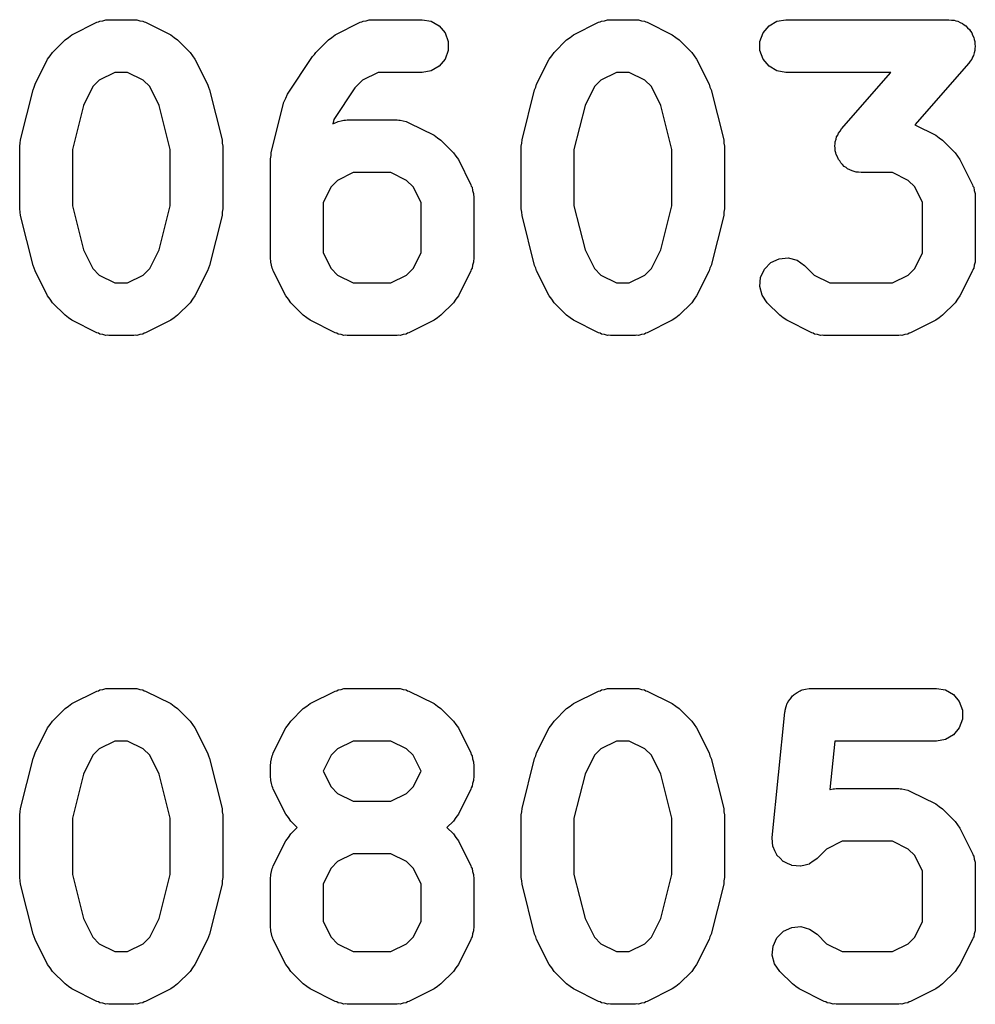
# Model space of a CAD drawing. Extents: x 44.8 to 98.6, y -133.6 to -99.
# Tile 15 of 16: x 93.2 to 98.6, y -108.8 to -103.2. Entities that reach past the tile are written whole.
import ezdxf

# ---------------------------------------------------------------- set-up
doc = ezdxf.new("R2010")
doc.units = 0
doc.header["$MEASUREMENT"] = 0
doc.layers.add('BLACK', color=7, linetype='CONTINUOUS')

msp = doc.modelspace()

# ---------------------------------------------------------------- linework, layer by layer
at = {"layer": 'Black'}
for p, q in [((93.4608, -103.256), (93.6036, -103.184)), ((93.6036, -103.184), (93.6119, -103.182)), ((93.6119, -103.182), (93.6194, -103.178)), ((93.6194, -103.178), (93.6367, -103.175)), ((93.6367, -103.175), (93.6536, -103.17)), ((93.6536, -103.17), (93.6622, -103.17)), ((93.6622, -103.17), (93.6707, -103.169)), ((93.6707, -103.169), (93.8136, -103.169)), ((93.8136, -103.169), (93.8221, -103.17)), ((93.8221, -103.17), (93.8307, -103.17)), ((93.8307, -103.17), (93.8476, -103.175)), ((93.8476, -103.175), (93.8649, -103.178)), ((93.8649, -103.178), (93.8724, -103.182)), ((93.8724, -103.182), (93.8807, -103.184)), ((93.8807, -103.184), (94.0235, -103.256)), ((94.9608, -103.256), (95.1036, -103.184)), ((95.1036, -103.184), (95.1119, -103.182)), ((95.1119, -103.182), (95.1194, -103.178)), ((95.1194, -103.178), (95.1367, -103.175)), ((95.1367, -103.175), (95.1536, -103.17)), ((95.1536, -103.17), (95.1622, -103.17)), ((95.1622, -103.17), (95.1707, -103.169)), ((95.1707, -103.169), (95.4564, -103.169)), ((95.4564, -103.169), (95.5077, -103.178)), ((95.5077, -103.178), (95.5528, -103.204)), ((95.5528, -103.204), (95.5863, -103.244)), ((96.3179, -103.256), (96.4608, -103.184)), ((96.4608, -103.184), (96.4691, -103.182)), ((96.4691, -103.182), (96.4766, -103.178)), ((96.4766, -103.178), (96.4939, -103.175)), ((96.4939, -103.175), (96.5107, -103.17)), ((96.5107, -103.17), (96.5193, -103.17)), ((96.5193, -103.17), (96.5279, -103.169)), ((96.5279, -103.169), (96.6707, -103.169)), ((96.6707, -103.169), (96.6792, -103.17)), ((96.6792, -103.17), (96.6879, -103.17)), ((96.6879, -103.17), (96.7047, -103.175)), ((96.7047, -103.175), (96.722, -103.178)), ((96.722, -103.178), (96.7295, -103.182)), ((96.7295, -103.182), (96.7378, -103.184)), ((96.7378, -103.184), (96.8807, -103.256)), ((97.398, -103.244), (97.4314, -103.204)), ((97.4314, -103.204), (97.4766, -103.178)), ((97.4766, -103.178), (97.5279, -103.169)), ((97.5279, -103.169), (98.4564, -103.169)), ((98.4564, -103.169), (98.4709, -103.171)), ((98.4709, -103.171), (98.4855, -103.171)), ((98.4855, -103.171), (98.4963, -103.176)), ((98.4963, -103.176), (98.5077, -103.178)), ((98.5077, -103.178), (98.5204, -103.185)), ((98.5204, -103.185), (98.5341, -103.19)), ((98.5341, -103.19), (98.5428, -103.198)), ((98.5428, -103.198), (98.5528, -103.204)), ((98.5528, -103.204), (98.5623, -103.215)), ((98.5623, -103.215), (98.5733, -103.225)), ((93.4218, -103.284), (93.4415, -103.27)), ((93.4415, -103.27), (93.4608, -103.256)), ((94.0235, -103.256), (94.0428, -103.27)), ((94.0428, -103.27), (94.0625, -103.284)), ((94.9218, -103.284), (94.9415, -103.27)), ((94.9415, -103.27), (94.9608, -103.256)), ((95.5863, -103.244), (95.6041, -103.293)), ((96.2789, -103.284), (96.2986, -103.27)), ((96.2986, -103.27), (96.3179, -103.256)), ((96.8807, -103.256), (96.8999, -103.27)), ((96.8999, -103.27), (96.9196, -103.284)), ((97.3801, -103.293), (97.398, -103.244)), ((98.5733, -103.225), (98.5789, -103.235)), ((98.5789, -103.235), (98.5863, -103.244)), ((98.5863, -103.244), (98.5913, -103.257)), ((98.5913, -103.257), (98.5984, -103.27)), ((98.5984, -103.27), (98.6002, -103.282)), ((93.3504, -103.355), (93.4218, -103.284)), ((94.0625, -103.284), (94.1339, -103.355)), ((94.8504, -103.355), (94.9218, -103.284)), ((95.6041, -103.293), (95.6041, -103.345)), ((96.2075, -103.355), (96.2789, -103.284)), ((96.9196, -103.284), (96.9911, -103.355)), ((97.3801, -103.345), (97.3801, -103.293)), ((98.6002, -103.282), (98.6041, -103.293)), ((98.6041, -103.293), (98.6041, -103.307)), ((98.6041, -103.307), (98.6064, -103.322)), ((98.6064, -103.322), (98.6041, -103.333)), ((98.6041, -103.333), (98.6041, -103.345)), ((93.3223, -103.394), (93.3366, -103.375)), ((93.3366, -103.375), (93.3504, -103.355)), ((94.1339, -103.355), (94.1477, -103.375)), ((94.1477, -103.375), (94.162, -103.394)), ((94.6888, -103.593), (94.8316, -103.378)), ((94.8316, -103.378), (94.8419, -103.368)), ((94.8419, -103.368), (94.8504, -103.355)), ((95.6041, -103.345), (95.5863, -103.394)), ((96.1794, -103.394), (96.1937, -103.375)), ((96.1937, -103.375), (96.2075, -103.355)), ((96.9911, -103.355), (97.0048, -103.375)), ((97.0048, -103.375), (97.0192, -103.394)), ((97.398, -103.394), (97.3801, -103.345)), ((98.5903, -103.383), (98.5863, -103.394)), ((98.5963, -103.373), (98.5903, -103.383)), ((98.5991, -103.358), (98.5963, -103.373)), ((98.6041, -103.345), (98.5991, -103.358)), ((93.2508, -103.537), (93.3223, -103.394)), ((94.162, -103.394), (94.2335, -103.537)), ((95.5528, -103.433), (95.5077, -103.46)), ((95.5863, -103.394), (95.5528, -103.433)), ((96.108, -103.537), (96.1794, -103.394)), ((97.0192, -103.394), (97.0906, -103.537)), ((97.4314, -103.433), (97.398, -103.394)), ((97.4766, -103.46), (97.4314, -103.433)), ((98.5693, -103.417), (98.2624, -103.768)), ((98.5769, -103.405), (98.5693, -103.417)), ((98.5863, -103.394), (98.5769, -103.405)), ((93.7061, -103.469), (93.6167, -103.513)), ((93.7782, -103.469), (93.7061, -103.469)), ((93.8676, -103.513), (93.7782, -103.469)), ((95.2061, -103.469), (95.1167, -103.513)), ((95.4564, -103.469), (95.2061, -103.469)), ((95.5077, -103.46), (95.4564, -103.469)), ((96.5633, -103.469), (96.4739, -103.513)), ((96.6353, -103.469), (96.5633, -103.469)), ((96.7247, -103.513), (96.6353, -103.469)), ((97.5279, -103.469), (97.4766, -103.46)), ((98.1259, -103.469), (97.5279, -103.469)), ((97.8435, -103.791), (98.1259, -103.469)), ((93.2395, -103.568), (93.2462, -103.553)), ((93.2462, -103.553), (93.2508, -103.537)), ((93.5797, -103.55), (93.5265, -103.657)), ((93.6167, -103.513), (93.5797, -103.55)), ((93.9046, -103.55), (93.8676, -103.513)), ((93.9578, -103.657), (93.9046, -103.55)), ((94.2335, -103.537), (94.2381, -103.553)), ((94.2381, -103.553), (94.2448, -103.568)), ((95.073, -103.557), (94.9528, -103.737)), ((95.1167, -103.513), (95.073, -103.557)), ((96.0966, -103.568), (96.1033, -103.553)), ((96.1033, -103.553), (96.108, -103.537)), ((96.4368, -103.55), (96.3837, -103.657)), ((96.4739, -103.513), (96.4368, -103.55)), ((96.7617, -103.55), (96.7247, -103.513)), ((96.8149, -103.657), (96.7617, -103.55)), ((97.0906, -103.537), (97.0953, -103.553)), ((97.0953, -103.553), (97.102, -103.568)), ((93.1681, -103.854), (93.2395, -103.568)), ((94.2448, -103.568), (94.3162, -103.854)), ((94.6681, -103.639), (94.6785, -103.616)), ((94.6785, -103.616), (94.6888, -103.593)), ((96.0252, -103.854), (96.0966, -103.568)), ((97.102, -103.568), (97.1734, -103.854)), ((93.5265, -103.657), (93.4636, -103.908)), ((94.0207, -103.908), (93.9578, -103.657)), ((94.5966, -103.925), (94.6681, -103.639)), ((96.3837, -103.657), (96.3207, -103.908)), ((96.8779, -103.908), (96.8149, -103.657)), ((94.9528, -103.737), (94.9464, -103.763)), ((94.9464, -103.763), (94.9608, -103.756)), ((94.9608, -103.756), (94.9691, -103.753)), ((94.9691, -103.753), (94.9766, -103.749)), ((94.9766, -103.749), (94.9939, -103.746)), ((94.9939, -103.746), (95.0107, -103.741)), ((95.0107, -103.741), (95.0193, -103.742)), ((95.0193, -103.742), (95.0279, -103.74)), ((95.0279, -103.74), (95.3136, -103.74)), ((95.3136, -103.74), (95.3221, -103.742)), ((95.3221, -103.742), (95.3307, -103.741)), ((95.3307, -103.741), (95.3476, -103.746)), ((95.3476, -103.746), (95.3649, -103.749)), ((95.3649, -103.749), (95.3724, -103.753)), ((95.3724, -103.753), (95.3807, -103.756)), ((95.3807, -103.756), (95.5235, -103.827)), ((98.2624, -103.768), (98.3807, -103.827)), ((95.5235, -103.827), (95.5428, -103.842)), ((97.8137, -103.85), (97.8166, -103.836)), ((97.8166, -103.836), (97.8226, -103.826)), ((97.8226, -103.826), (97.8265, -103.815)), ((97.8265, -103.815), (97.8359, -103.804)), ((97.8359, -103.804), (97.8435, -103.791)), ((98.3807, -103.827), (98.3999, -103.842)), ((93.1636, -103.89), (93.1668, -103.872)), ((93.1636, -104.247), (93.1636, -103.89)), ((93.1668, -103.872), (93.1681, -103.854)), ((94.3162, -103.854), (94.3175, -103.872)), ((94.3175, -103.872), (94.3207, -103.89)), ((94.3207, -103.89), (94.3207, -104.247)), ((95.5428, -103.842), (95.5625, -103.855)), ((95.5625, -103.855), (95.6339, -103.927)), ((96.0207, -103.89), (96.0239, -103.872)), ((96.0207, -104.247), (96.0207, -103.89)), ((96.0239, -103.872), (96.0252, -103.854)), ((97.1734, -103.854), (97.1747, -103.872)), ((97.1747, -103.872), (97.1779, -103.89)), ((97.1779, -103.89), (97.1779, -104.247)), ((97.8065, -103.887), (97.8087, -103.876)), ((97.8087, -103.901), (97.8065, -103.887)), ((97.8087, -103.864), (97.8137, -103.85)), ((97.8087, -103.876), (97.8087, -103.864)), ((98.3999, -103.842), (98.4196, -103.855)), ((98.4196, -103.855), (98.4911, -103.927)), ((93.4636, -103.908), (93.4636, -104.229)), ((94.0207, -104.229), (94.0207, -103.908)), ((94.5921, -103.961), (94.5953, -103.943)), ((94.5953, -103.943), (94.5966, -103.925)), ((95.6339, -103.927), (95.6477, -103.946)), ((95.6477, -103.946), (95.662, -103.966)), ((96.3207, -103.908), (96.3207, -104.229)), ((96.8779, -104.229), (96.8779, -103.908)), ((97.8087, -103.916), (97.8087, -103.901)), ((97.8127, -103.927), (97.8087, -103.916)), ((97.8144, -103.938), (97.8127, -103.927)), ((97.8215, -103.951), (97.8144, -103.938)), ((97.8265, -103.965), (97.8215, -103.951)), ((98.4911, -103.927), (98.5049, -103.946)), ((98.5049, -103.946), (98.5192, -103.966)), ((94.5921, -104.533), (94.5921, -103.961)), ((95.662, -103.966), (95.7334, -104.109)), ((97.834, -103.974), (97.8265, -103.965)), ((97.8396, -103.984), (97.834, -103.974)), ((97.8506, -103.994), (97.8396, -103.984)), ((97.86, -104.005), (97.8506, -103.994)), ((97.87, -104.011), (97.86, -104.005)), ((98.5192, -103.966), (98.5906, -104.109)), ((95.0633, -104.04), (94.9739, -104.085)), ((95.2782, -104.04), (95.0633, -104.04)), ((95.3676, -104.085), (95.2782, -104.04)), ((97.8788, -104.018), (97.87, -104.011)), ((97.8924, -104.024), (97.8788, -104.018)), ((97.9051, -104.031), (97.8924, -104.024)), ((97.9165, -104.033), (97.9051, -104.031)), ((97.9273, -104.037), (97.9165, -104.033)), ((97.942, -104.037), (97.9273, -104.037)), ((97.9564, -104.04), (97.942, -104.037)), ((98.1353, -104.04), (97.9564, -104.04)), ((98.2247, -104.085), (98.1353, -104.04)), ((94.9739, -104.085), (94.9369, -104.122)), ((95.4046, -104.122), (95.3676, -104.085)), ((95.7334, -104.109), (95.7359, -104.117)), ((95.7359, -104.117), (95.7402, -104.124)), ((98.2617, -104.122), (98.2247, -104.085)), ((98.5906, -104.109), (98.5931, -104.117)), ((98.5931, -104.117), (98.5974, -104.124)), ((94.9369, -104.122), (94.8921, -104.211)), ((95.4493, -104.211), (95.4046, -104.122)), ((95.7402, -104.124), (95.7433, -104.142)), ((95.7433, -104.142), (95.7483, -104.159)), ((95.7483, -104.159), (95.7478, -104.167)), ((95.7478, -104.167), (95.7493, -104.176)), ((95.7493, -104.176), (95.7493, -104.533)), ((98.3064, -104.211), (98.2617, -104.122)), ((98.5974, -104.124), (98.6004, -104.142)), ((98.6004, -104.142), (98.6054, -104.159)), ((98.6054, -104.159), (98.6049, -104.167)), ((98.6049, -104.167), (98.6064, -104.176)), ((98.6064, -104.176), (98.6064, -104.533)), ((93.4636, -104.229), (93.5265, -104.481)), ((93.9578, -104.481), (94.0207, -104.229)), ((94.8921, -104.211), (94.8921, -104.497)), ((95.4493, -104.497), (95.4493, -104.211)), ((96.3207, -104.229), (96.3837, -104.481)), ((96.8149, -104.481), (96.8779, -104.229)), ((98.3064, -104.497), (98.3064, -104.211)), ((93.1668, -104.265), (93.1636, -104.247)), ((93.1681, -104.284), (93.1668, -104.265)), ((93.2395, -104.569), (93.1681, -104.284)), ((94.3162, -104.284), (94.2448, -104.569)), ((94.3175, -104.265), (94.3162, -104.284)), ((94.3207, -104.247), (94.3175, -104.265)), ((96.0239, -104.265), (96.0207, -104.247)), ((96.0252, -104.284), (96.0239, -104.265)), ((96.0966, -104.569), (96.0252, -104.284)), ((97.1734, -104.284), (97.102, -104.569)), ((97.1747, -104.265), (97.1734, -104.284)), ((97.1779, -104.247), (97.1747, -104.265)), ((93.5265, -104.481), (93.5797, -104.587)), ((93.9046, -104.587), (93.9578, -104.481)), ((94.8921, -104.497), (94.9369, -104.587)), ((95.4046, -104.587), (95.4493, -104.497)), ((96.3837, -104.481), (96.4368, -104.587)), ((96.7617, -104.587), (96.8149, -104.481)), ((98.2617, -104.587), (98.3064, -104.497)), ((93.2462, -104.584), (93.2395, -104.569)), ((94.2448, -104.569), (94.2381, -104.584)), ((94.5936, -104.541), (94.5921, -104.533)), ((94.5931, -104.55), (94.5936, -104.541)), ((94.5981, -104.567), (94.5931, -104.55)), ((94.6012, -104.584), (94.5981, -104.567)), ((95.7433, -104.567), (95.7402, -104.584)), ((95.7483, -104.55), (95.7433, -104.567)), ((95.7493, -104.533), (95.7478, -104.541)), ((95.7478, -104.541), (95.7483, -104.55)), ((96.1033, -104.584), (96.0966, -104.569)), ((97.102, -104.569), (97.0953, -104.584)), ((97.405, -104.59), (97.4418, -104.553)), ((97.4418, -104.553), (97.489, -104.531)), ((97.489, -104.531), (97.5409, -104.526)), ((97.5409, -104.526), (97.5913, -104.54)), ((97.5913, -104.54), (97.6339, -104.57)), ((97.6339, -104.57), (97.6881, -104.624)), ((98.6004, -104.567), (98.5974, -104.584)), ((98.6054, -104.55), (98.6004, -104.567)), ((98.6064, -104.533), (98.6049, -104.541)), ((98.6049, -104.541), (98.6054, -104.55)), ((93.2508, -104.6), (93.2462, -104.584)), ((93.3223, -104.743), (93.2508, -104.6)), ((93.5797, -104.587), (93.6167, -104.624)), ((93.6167, -104.624), (93.7061, -104.669)), ((93.7782, -104.669), (93.8676, -104.624)), ((93.8676, -104.624), (93.9046, -104.587)), ((94.2335, -104.6), (94.162, -104.743)), ((94.2381, -104.584), (94.2335, -104.6)), ((94.6055, -104.592), (94.6012, -104.584)), ((94.608, -104.6), (94.6055, -104.592)), ((94.6794, -104.743), (94.608, -104.6)), ((94.9369, -104.587), (94.9739, -104.624)), ((94.9739, -104.624), (95.0633, -104.669)), ((95.2782, -104.669), (95.3676, -104.624)), ((95.3676, -104.624), (95.4046, -104.587)), ((95.7334, -104.6), (95.662, -104.743)), ((95.7359, -104.592), (95.7334, -104.6)), ((95.7402, -104.584), (95.7359, -104.592)), ((96.108, -104.6), (96.1033, -104.584)), ((96.1794, -104.743), (96.108, -104.6)), ((96.4368, -104.587), (96.4739, -104.624)), ((96.4739, -104.624), (96.5633, -104.669)), ((96.6353, -104.669), (96.7247, -104.624)), ((96.7247, -104.624), (96.7617, -104.587)), ((97.0906, -104.6), (97.0192, -104.743)), ((97.0953, -104.584), (97.0906, -104.6)), ((97.383, -104.637), (97.405, -104.59)), ((97.6881, -104.624), (97.7776, -104.669)), ((98.1353, -104.669), (98.2247, -104.624)), ((98.2247, -104.624), (98.2617, -104.587)), ((98.5906, -104.6), (98.5192, -104.743)), ((98.5931, -104.592), (98.5906, -104.6)), ((98.5974, -104.584), (98.5931, -104.592)), ((93.7061, -104.669), (93.7782, -104.669)), ((95.0633, -104.669), (95.2782, -104.669)), ((96.5633, -104.669), (96.6353, -104.669)), ((97.3784, -104.689), (97.383, -104.637)), ((97.7776, -104.669), (98.1353, -104.669)), ((97.3919, -104.739), (97.3784, -104.689)), ((93.3366, -104.762), (93.3223, -104.743)), ((93.3504, -104.782), (93.3366, -104.762)), ((93.4218, -104.853), (93.3504, -104.782)), ((94.1339, -104.782), (94.0625, -104.853)), ((94.1477, -104.762), (94.1339, -104.782)), ((94.162, -104.743), (94.1477, -104.762)), ((94.6937, -104.762), (94.6794, -104.743)), ((94.7075, -104.782), (94.6937, -104.762)), ((94.7789, -104.853), (94.7075, -104.782)), ((95.6339, -104.782), (95.5625, -104.853)), ((95.6477, -104.762), (95.6339, -104.782)), ((95.662, -104.743), (95.6477, -104.762)), ((96.1937, -104.762), (96.1794, -104.743)), ((96.2075, -104.782), (96.1937, -104.762)), ((96.2789, -104.853), (96.2075, -104.782)), ((96.9911, -104.782), (96.9196, -104.853)), ((97.0048, -104.762), (96.9911, -104.782)), ((97.0192, -104.743), (97.0048, -104.762)), ((97.4218, -104.782), (97.3919, -104.739)), ((97.4932, -104.853), (97.4218, -104.782)), ((98.4911, -104.782), (98.4196, -104.853)), ((98.5048, -104.762), (98.4911, -104.782)), ((98.5192, -104.743), (98.5048, -104.762)), ((93.4415, -104.867), (93.4218, -104.853)), ((93.4608, -104.881), (93.4415, -104.867)), ((93.6036, -104.953), (93.4608, -104.881)), ((94.0235, -104.881), (93.8807, -104.953)), ((94.0428, -104.867), (94.0235, -104.881)), ((94.0625, -104.853), (94.0428, -104.867)), ((94.7986, -104.867), (94.7789, -104.853)), ((94.8179, -104.881), (94.7986, -104.867)), ((94.9608, -104.953), (94.8179, -104.881)), ((95.5235, -104.881), (95.3807, -104.953)), ((95.5428, -104.867), (95.5235, -104.881)), ((95.5625, -104.853), (95.5428, -104.867)), ((96.2986, -104.867), (96.2789, -104.853)), ((96.3179, -104.881), (96.2986, -104.867)), ((96.4608, -104.953), (96.3179, -104.881)), ((96.8807, -104.881), (96.7378, -104.953)), ((96.9, -104.867), (96.8807, -104.881)), ((96.9196, -104.853), (96.9, -104.867)), ((97.5129, -104.867), (97.4932, -104.853)), ((97.5322, -104.881), (97.5129, -104.867)), ((97.6751, -104.953), (97.5322, -104.881)), ((98.3807, -104.881), (98.2378, -104.953)), ((98.4, -104.867), (98.3807, -104.881)), ((98.4196, -104.853), (98.4, -104.867)), ((93.6119, -104.955), (93.6036, -104.953)), ((93.6194, -104.96), (93.6119, -104.955)), ((93.6367, -104.963), (93.6194, -104.96)), ((93.6536, -104.968), (93.6367, -104.963)), ((93.8476, -104.963), (93.8307, -104.968)), ((93.8649, -104.96), (93.8476, -104.963)), ((93.8724, -104.955), (93.8649, -104.96)), ((93.8807, -104.953), (93.8724, -104.955)), ((94.9691, -104.955), (94.9608, -104.953)), ((94.9766, -104.96), (94.9691, -104.955)), ((94.9939, -104.963), (94.9766, -104.96)), ((95.0107, -104.968), (94.9939, -104.963)), ((95.3476, -104.963), (95.3307, -104.968)), ((95.3649, -104.96), (95.3476, -104.963)), ((95.3724, -104.955), (95.3649, -104.96)), ((95.3807, -104.953), (95.3724, -104.955)), ((96.4691, -104.955), (96.4608, -104.953)), ((96.4766, -104.96), (96.4691, -104.955)), ((96.4939, -104.963), (96.4766, -104.96)), ((96.5107, -104.968), (96.4939, -104.963)), ((96.7047, -104.963), (96.6879, -104.968)), ((96.722, -104.96), (96.7047, -104.963)), ((96.7295, -104.955), (96.722, -104.96)), ((96.7378, -104.953), (96.7295, -104.955)), ((97.6833, -104.955), (97.6751, -104.953)), ((97.6908, -104.96), (97.6833, -104.955)), ((97.7081, -104.963), (97.6908, -104.96)), ((97.725, -104.968), (97.7081, -104.963)), ((98.2047, -104.963), (98.1879, -104.968)), ((98.222, -104.96), (98.2047, -104.963)), ((98.2295, -104.955), (98.222, -104.96)), ((98.2378, -104.953), (98.2295, -104.955)), ((93.6622, -104.967), (93.6536, -104.968)), ((93.6707, -104.969), (93.6622, -104.967)), ((93.8136, -104.969), (93.6707, -104.969)), ((93.8221, -104.967), (93.8136, -104.969)), ((93.8307, -104.968), (93.8221, -104.967)), ((95.0193, -104.967), (95.0107, -104.968)), ((95.0279, -104.969), (95.0193, -104.967)), ((95.3136, -104.969), (95.0279, -104.969)), ((95.3221, -104.967), (95.3136, -104.969)), ((95.3307, -104.968), (95.3221, -104.967)), ((96.5193, -104.967), (96.5107, -104.968)), ((96.5279, -104.969), (96.5193, -104.967)), ((96.6707, -104.969), (96.5279, -104.969)), ((96.6792, -104.967), (96.6707, -104.969)), ((96.6879, -104.968), (96.6792, -104.967)), ((97.7336, -104.967), (97.725, -104.968)), ((97.7421, -104.969), (97.7336, -104.967)), ((98.1707, -104.969), (97.7421, -104.969)), ((98.1792, -104.967), (98.1707, -104.969)), ((98.1879, -104.968), (98.1792, -104.967)), ((93.6367, -106.985), (93.6536, -106.98)), ((93.6536, -106.98), (93.6622, -106.98)), ((93.6622, -106.98), (93.6707, -106.979)), ((93.6707, -106.979), (93.8136, -106.979)), ((93.8136, -106.979), (93.8221, -106.98)), ((93.8221, -106.98), (93.8307, -106.98)), ((93.8307, -106.98), (93.8476, -106.985)), ((94.9939, -106.985), (95.0107, -106.98)), ((95.0107, -106.98), (95.0193, -106.98)), ((95.0193, -106.98), (95.0279, -106.979)), ((95.0279, -106.979), (95.3136, -106.979)), ((95.3136, -106.979), (95.3221, -106.98)), ((95.3221, -106.98), (95.3307, -106.98)), ((95.3307, -106.98), (95.3476, -106.985)), ((96.4939, -106.985), (96.5107, -106.98)), ((96.5107, -106.98), (96.5193, -106.98)), ((96.5193, -106.98), (96.5279, -106.979)), ((96.5279, -106.979), (96.6707, -106.979)), ((96.6707, -106.979), (96.6792, -106.98)), ((96.6792, -106.98), (96.6879, -106.98)), ((96.6879, -106.98), (96.7047, -106.985)), ((97.6396, -106.984), (97.6595, -106.979)), ((97.6595, -106.979), (97.6651, -106.98)), ((97.6651, -106.98), (97.6707, -106.979)), ((97.6707, -106.979), (98.385, -106.979)), ((98.385, -106.979), (98.4363, -106.988)), ((93.4608, -107.066), (93.6036, -106.994)), ((93.6036, -106.994), (93.6119, -106.992)), ((93.6119, -106.992), (93.6194, -106.988)), ((93.6194, -106.988), (93.6367, -106.985)), ((93.8476, -106.985), (93.8649, -106.988)), ((93.8649, -106.988), (93.8724, -106.992)), ((93.8724, -106.992), (93.8807, -106.994)), ((93.8807, -106.994), (94.0235, -107.066)), ((94.8179, -107.066), (94.9608, -106.994)), ((94.9608, -106.994), (94.9691, -106.992)), ((94.9691, -106.992), (94.9766, -106.988)), ((94.9766, -106.988), (94.9939, -106.985)), ((95.3476, -106.985), (95.3649, -106.988)), ((95.3649, -106.988), (95.3724, -106.992)), ((95.3724, -106.992), (95.3807, -106.994)), ((95.3807, -106.994), (95.5235, -107.066)), ((96.3179, -107.066), (96.4608, -106.994)), ((96.4608, -106.994), (96.4691, -106.992)), ((96.4691, -106.992), (96.4766, -106.988)), ((96.4766, -106.988), (96.4939, -106.985)), ((96.7047, -106.985), (96.722, -106.988)), ((96.722, -106.988), (96.7295, -106.992)), ((96.7295, -106.992), (96.7378, -106.994)), ((96.7378, -106.994), (96.8807, -107.066)), ((97.5408, -107.054), (97.554, -107.038)), ((97.554, -107.038), (97.566, -107.021)), ((97.566, -107.021), (97.5707, -107.018)), ((97.5707, -107.018), (97.5743, -107.014)), ((97.5743, -107.014), (97.5921, -107.003)), ((97.5921, -107.003), (97.609, -106.992)), ((97.609, -106.992), (97.6145, -106.99)), ((97.6145, -106.99), (97.6194, -106.988)), ((97.6194, -106.988), (97.6396, -106.984)), ((98.4363, -106.988), (98.4814, -107.014)), ((98.4814, -107.014), (98.5149, -107.054)), ((93.3504, -107.165), (93.4218, -107.094)), ((93.4218, -107.094), (93.4415, -107.08)), ((93.4415, -107.08), (93.4608, -107.066)), ((94.0235, -107.066), (94.0428, -107.08)), ((94.0428, -107.08), (94.0625, -107.094)), ((94.0625, -107.094), (94.1339, -107.165)), ((94.7075, -107.165), (94.7789, -107.094)), ((94.7789, -107.094), (94.7986, -107.08)), ((94.7986, -107.08), (94.8179, -107.066)), ((95.5235, -107.066), (95.5428, -107.08)), ((95.5428, -107.08), (95.5625, -107.094)), ((95.5625, -107.094), (95.6339, -107.165)), ((96.2075, -107.165), (96.2789, -107.094)), ((96.2789, -107.094), (96.2986, -107.08)), ((96.2986, -107.08), (96.3179, -107.066)), ((96.8807, -107.066), (96.8999, -107.08)), ((96.8999, -107.08), (96.9196, -107.094)), ((96.9196, -107.094), (96.9911, -107.165)), ((97.523, -107.103), (97.53, -107.083)), ((97.53, -107.083), (97.5356, -107.063)), ((97.5356, -107.063), (97.5389, -107.059)), ((97.5389, -107.059), (97.5408, -107.054)), ((98.5149, -107.054), (98.5327, -107.103)), ((97.45, -107.828), (97.5215, -107.114)), ((97.5215, -107.114), (97.523, -107.108)), ((97.523, -107.108), (97.523, -107.103)), ((98.5327, -107.103), (98.5327, -107.155)), ((93.2508, -107.347), (93.3223, -107.204)), ((93.3223, -107.204), (93.3366, -107.185)), ((93.3366, -107.185), (93.3504, -107.165)), ((94.1339, -107.165), (94.1477, -107.185)), ((94.1477, -107.185), (94.162, -107.204)), ((94.162, -107.204), (94.2335, -107.347)), ((94.608, -107.347), (94.6794, -107.204)), ((94.6794, -107.204), (94.6937, -107.185)), ((94.6937, -107.185), (94.7075, -107.165)), ((95.6339, -107.165), (95.6477, -107.185)), ((95.6477, -107.185), (95.662, -107.204)), ((95.662, -107.204), (95.7334, -107.347)), ((96.108, -107.347), (96.1794, -107.204)), ((96.1794, -107.204), (96.1937, -107.185)), ((96.1937, -107.185), (96.2075, -107.165)), ((96.9911, -107.165), (97.0048, -107.185)), ((97.0048, -107.185), (97.0192, -107.204)), ((97.0192, -107.204), (97.0906, -107.347)), ((98.5149, -107.204), (98.4814, -107.243)), ((98.5327, -107.155), (98.5149, -107.204)), ((98.4814, -107.243), (98.4363, -107.27)), ((93.7061, -107.279), (93.6167, -107.323)), ((93.7782, -107.279), (93.7061, -107.279)), ((93.8676, -107.323), (93.7782, -107.279)), ((95.0633, -107.279), (94.9739, -107.323)), ((95.2782, -107.279), (95.0633, -107.279)), ((95.3676, -107.323), (95.2782, -107.279)), ((96.5633, -107.279), (96.4739, -107.323)), ((96.6353, -107.279), (96.5633, -107.279)), ((96.7247, -107.323), (96.6353, -107.279)), ((97.8065, -107.279), (97.7787, -107.556)), ((98.385, -107.279), (97.8065, -107.279)), ((98.4363, -107.27), (98.385, -107.279)), ((93.2395, -107.378), (93.2462, -107.363)), ((93.2462, -107.363), (93.2508, -107.347)), ((93.5797, -107.36), (93.5265, -107.467)), ((93.6167, -107.323), (93.5797, -107.36)), ((93.9046, -107.36), (93.8676, -107.323)), ((93.9578, -107.467), (93.9046, -107.36)), ((94.2335, -107.347), (94.2381, -107.363)), ((94.2381, -107.363), (94.2448, -107.378)), ((94.5981, -107.38), (94.6012, -107.363)), ((94.6012, -107.363), (94.6055, -107.355)), ((94.6055, -107.355), (94.608, -107.347)), ((94.9369, -107.36), (94.8921, -107.45)), ((94.9739, -107.323), (94.9369, -107.36)), ((95.4046, -107.36), (95.3676, -107.323)), ((95.4493, -107.45), (95.4046, -107.36)), ((95.7334, -107.347), (95.7359, -107.355)), ((95.7359, -107.355), (95.7402, -107.363)), ((95.7402, -107.363), (95.7433, -107.38)), ((96.0966, -107.378), (96.1033, -107.363)), ((96.1033, -107.363), (96.108, -107.347)), ((96.4368, -107.36), (96.3837, -107.467)), ((96.4739, -107.323), (96.4368, -107.36)), ((96.7617, -107.36), (96.7247, -107.323)), ((96.8149, -107.467), (96.7617, -107.36)), ((97.0906, -107.347), (97.0953, -107.363)), ((97.0953, -107.363), (97.102, -107.378)), ((93.1681, -107.664), (93.2395, -107.378)), ((94.2448, -107.378), (94.3162, -107.664)), ((94.5921, -107.414), (94.5936, -107.406)), ((94.5921, -107.486), (94.5921, -107.414)), ((94.5931, -107.397), (94.5981, -107.38)), ((94.5936, -107.406), (94.5931, -107.397)), ((95.7433, -107.38), (95.7483, -107.397)), ((95.7483, -107.397), (95.7478, -107.406)), ((95.7478, -107.406), (95.7493, -107.414)), ((95.7493, -107.414), (95.7493, -107.486)), ((96.0252, -107.664), (96.0966, -107.378)), ((97.102, -107.378), (97.1734, -107.664)), ((93.5265, -107.467), (93.4636, -107.718)), ((94.0207, -107.718), (93.9578, -107.467)), ((94.5936, -107.494), (94.5921, -107.486)), ((94.8921, -107.45), (94.8921, -107.45)), ((94.8921, -107.45), (94.9369, -107.54)), ((95.4046, -107.54), (95.4493, -107.45)), ((95.4493, -107.45), (95.4493, -107.45)), ((95.7493, -107.486), (95.7478, -107.494)), ((96.3837, -107.467), (96.3207, -107.718)), ((96.8779, -107.718), (96.8149, -107.467)), ((94.5931, -107.503), (94.5936, -107.494)), ((94.5981, -107.52), (94.5931, -107.503)), ((94.6012, -107.537), (94.5981, -107.52)), ((94.6055, -107.545), (94.6012, -107.537)), ((94.9369, -107.54), (94.9739, -107.577)), ((95.3676, -107.577), (95.4046, -107.54)), ((95.7402, -107.537), (95.7359, -107.545)), ((95.7433, -107.52), (95.7402, -107.537)), ((95.7483, -107.503), (95.7433, -107.52)), ((95.7478, -107.494), (95.7483, -107.503)), ((94.608, -107.553), (94.6055, -107.545)), ((94.6794, -107.696), (94.608, -107.553)), ((94.9739, -107.577), (95.0633, -107.621)), ((95.2782, -107.621), (95.3676, -107.577)), ((95.7334, -107.553), (95.662, -107.696)), ((95.7359, -107.545), (95.7334, -107.553)), ((97.7787, -107.556), (97.7796, -107.556)), ((97.7796, -107.556), (97.7964, -107.551)), ((97.7964, -107.551), (97.8051, -107.552)), ((97.8051, -107.552), (97.8136, -107.55)), ((97.8136, -107.55), (98.1707, -107.55)), ((98.1707, -107.55), (98.1792, -107.552)), ((98.1792, -107.552), (98.1879, -107.551)), ((98.1879, -107.551), (98.2047, -107.556)), ((98.2047, -107.556), (98.222, -107.559)), ((98.222, -107.559), (98.2295, -107.563)), ((98.2295, -107.563), (98.2378, -107.566)), ((98.2378, -107.566), (98.3807, -107.637)), ((95.0633, -107.621), (95.2782, -107.621)), ((98.3807, -107.637), (98.3999, -107.652)), ((98.3999, -107.652), (98.4196, -107.665)), ((93.1636, -107.7), (93.1668, -107.682)), ((93.1636, -108.057), (93.1636, -107.7)), ((93.1668, -107.682), (93.1681, -107.664)), ((94.3162, -107.664), (94.3175, -107.682)), ((94.3175, -107.682), (94.3207, -107.7)), ((94.3207, -107.7), (94.3207, -108.057)), ((94.6937, -107.715), (94.6794, -107.696)), ((95.662, -107.696), (95.6477, -107.715)), ((96.0207, -107.7), (96.0239, -107.682)), ((96.0207, -108.057), (96.0207, -107.7)), ((96.0239, -107.682), (96.0252, -107.664)), ((97.1734, -107.664), (97.1747, -107.682)), ((97.1747, -107.682), (97.1779, -107.7)), ((97.1779, -107.7), (97.1779, -108.057)), ((98.4196, -107.665), (98.4911, -107.737)), ((93.4636, -107.718), (93.4636, -108.039)), ((94.0207, -108.039), (94.0207, -107.718)), ((94.7075, -107.735), (94.6937, -107.715)), ((94.7443, -107.771), (94.7075, -107.735)), ((95.6339, -107.735), (95.5971, -107.771)), ((95.6477, -107.715), (95.6339, -107.735)), ((96.3207, -107.718), (96.3207, -108.039)), ((96.8779, -108.039), (96.8779, -107.718)), ((98.4911, -107.737), (98.5049, -107.756)), ((98.5049, -107.756), (98.5192, -107.776)), ((94.6937, -107.828), (94.7075, -107.808)), ((94.7075, -107.808), (94.7443, -107.771)), ((95.5971, -107.771), (95.6339, -107.808)), ((95.6339, -107.808), (95.6477, -107.828)), ((98.5192, -107.776), (98.5906, -107.919)), ((94.608, -107.99), (94.6794, -107.847)), ((94.6794, -107.847), (94.6937, -107.828)), ((95.6477, -107.828), (95.662, -107.847)), ((95.662, -107.847), (95.7334, -107.99)), ((97.4499, -107.83), (97.4501, -107.829)), ((97.452, -107.855), (97.4499, -107.83)), ((97.4501, -107.829), (97.45, -107.828)), ((97.4539, -107.88), (97.452, -107.855)), ((97.4543, -107.881), (97.4539, -107.88)), ((97.849, -107.85), (97.7596, -107.895)), ((98.1353, -107.85), (97.849, -107.85)), ((98.2247, -107.895), (98.1353, -107.85)), ((95.0633, -107.921), (94.9739, -107.966)), ((95.2782, -107.921), (95.0633, -107.921)), ((95.3676, -107.966), (95.2782, -107.921)), ((97.4544, -107.882), (97.4543, -107.881)), ((97.465, -107.904), (97.4544, -107.882)), ((97.4754, -107.927), (97.465, -107.904)), ((97.476, -107.928), (97.4754, -107.927)), ((97.4764, -107.929), (97.476, -107.928)), ((97.4942, -107.947), (97.4764, -107.929)), ((97.7596, -107.895), (97.7053, -107.949)), ((98.2617, -107.932), (98.2247, -107.895)), ((98.3064, -108.021), (98.2617, -107.932)), ((98.5906, -107.919), (98.5931, -107.927)), ((98.5931, -107.927), (98.5974, -107.934)), ((98.5974, -107.934), (98.6004, -107.952)), ((94.6055, -107.998), (94.608, -107.99)), ((94.9739, -107.966), (94.9369, -108.003)), ((95.4046, -108.003), (95.3676, -107.966)), ((95.7334, -107.99), (95.7359, -107.998)), ((97.5117, -107.965), (97.4942, -107.947)), ((97.5126, -107.965), (97.5117, -107.965)), ((97.5132, -107.966), (97.5126, -107.965)), ((97.536, -107.976), (97.5132, -107.966)), ((97.5587, -107.987), (97.536, -107.976)), ((97.5596, -107.987), (97.5587, -107.987)), ((97.5605, -107.988), (97.5596, -107.987)), ((97.5855, -107.99), (97.5605, -107.988)), ((97.6105, -107.992), (97.5855, -107.99)), ((97.6114, -107.992), (97.6105, -107.992)), ((97.6124, -107.992), (97.6114, -107.992)), ((97.6366, -107.986), (97.6124, -107.992)), ((97.661, -107.98), (97.6366, -107.986)), ((97.6618, -107.979), (97.661, -107.98)), ((97.6627, -107.979), (97.6618, -107.979)), ((97.6833, -107.964), (97.6627, -107.979)), ((97.704, -107.95), (97.6833, -107.964)), ((97.7046, -107.949), (97.704, -107.95)), ((97.7053, -107.949), (97.7046, -107.949)), ((98.6004, -107.952), (98.6054, -107.969)), ((98.6054, -107.969), (98.6049, -107.977)), ((98.6049, -107.977), (98.6064, -107.986)), ((98.6064, -107.986), (98.6064, -108.343)), ((93.4636, -108.039), (93.5265, -108.291)), ((93.9578, -108.291), (94.0207, -108.039)), ((94.5931, -108.04), (94.5981, -108.023)), ((94.5936, -108.049), (94.5931, -108.04)), ((94.5981, -108.023), (94.6012, -108.006)), ((94.6012, -108.006), (94.6055, -107.998)), ((94.9369, -108.003), (94.8921, -108.093)), ((95.4493, -108.093), (95.4046, -108.003)), ((95.7359, -107.998), (95.7402, -108.006)), ((95.7402, -108.006), (95.7433, -108.023)), ((95.7433, -108.023), (95.7483, -108.04)), ((95.7483, -108.04), (95.7478, -108.049)), ((96.3207, -108.039), (96.3837, -108.291)), ((96.8149, -108.291), (96.8779, -108.039)), ((98.3064, -108.307), (98.3064, -108.021)), ((93.1668, -108.075), (93.1636, -108.057)), ((93.1681, -108.094), (93.1668, -108.075)), ((93.2395, -108.379), (93.1681, -108.094)), ((94.3162, -108.094), (94.2448, -108.379)), ((94.3175, -108.075), (94.3162, -108.094)), ((94.3207, -108.057), (94.3175, -108.075)), ((94.5921, -108.057), (94.5936, -108.049)), ((94.5921, -108.343), (94.5921, -108.057)), ((94.8921, -108.093), (94.8921, -108.307)), ((95.4493, -108.307), (95.4493, -108.093)), ((95.7478, -108.049), (95.7493, -108.057)), ((95.7493, -108.057), (95.7493, -108.343)), ((96.0239, -108.075), (96.0207, -108.057)), ((96.0252, -108.094), (96.0239, -108.075)), ((96.0966, -108.379), (96.0252, -108.094)), ((97.1734, -108.094), (97.102, -108.379)), ((97.1747, -108.075), (97.1734, -108.094)), ((97.1779, -108.057), (97.1747, -108.075)), ((93.5265, -108.291), (93.5797, -108.397)), ((93.9046, -108.397), (93.9578, -108.291)), ((94.8921, -108.307), (94.9369, -108.397)), ((95.4046, -108.397), (95.4493, -108.307)), ((96.3837, -108.291), (96.4368, -108.397)), ((96.7617, -108.397), (96.8149, -108.291)), ((98.2617, -108.397), (98.3064, -108.307)), ((93.2462, -108.394), (93.2395, -108.379)), ((94.2448, -108.379), (94.2381, -108.394)), ((94.5936, -108.351), (94.5921, -108.343)), ((94.5931, -108.36), (94.5936, -108.351)), ((94.5981, -108.377), (94.5931, -108.36)), ((94.6012, -108.394), (94.5981, -108.377)), ((95.7433, -108.377), (95.7402, -108.394)), ((95.7483, -108.36), (95.7433, -108.377)), ((95.7493, -108.343), (95.7478, -108.351)), ((95.7478, -108.351), (95.7483, -108.36)), ((96.1033, -108.394), (96.0966, -108.379)), ((97.102, -108.379), (97.0953, -108.394)), ((97.4764, -108.4), (97.5132, -108.363)), ((97.5132, -108.363), (97.5605, -108.341)), ((97.5605, -108.341), (97.6124, -108.336)), ((97.6124, -108.336), (97.6627, -108.35)), ((97.6627, -108.35), (97.7054, -108.38)), ((97.7054, -108.38), (97.7596, -108.434)), ((98.6004, -108.377), (98.5974, -108.394)), ((98.6054, -108.36), (98.6004, -108.377)), ((98.6064, -108.343), (98.6049, -108.351)), ((98.6049, -108.351), (98.6054, -108.36)), ((93.2508, -108.41), (93.2462, -108.394)), ((93.3223, -108.553), (93.2508, -108.41)), ((93.5797, -108.397), (93.6167, -108.434)), ((93.6167, -108.434), (93.7061, -108.479)), ((93.7782, -108.479), (93.8676, -108.434)), ((93.8676, -108.434), (93.9046, -108.397)), ((94.2335, -108.41), (94.162, -108.553)), ((94.2381, -108.394), (94.2335, -108.41)), ((94.6055, -108.402), (94.6012, -108.394)), ((94.608, -108.41), (94.6055, -108.402)), ((94.6794, -108.553), (94.608, -108.41)), ((94.9369, -108.397), (94.9739, -108.434)), ((94.9739, -108.434), (95.0633, -108.479)), ((95.2782, -108.479), (95.3676, -108.434)), ((95.3676, -108.434), (95.4046, -108.397)), ((95.7334, -108.41), (95.662, -108.553)), ((95.7359, -108.402), (95.7334, -108.41)), ((95.7402, -108.394), (95.7359, -108.402)), ((96.108, -108.41), (96.1033, -108.394)), ((96.1794, -108.553), (96.108, -108.41)), ((96.4368, -108.397), (96.4739, -108.434)), ((96.4739, -108.434), (96.5633, -108.479)), ((96.6353, -108.479), (96.7247, -108.434)), ((96.7247, -108.434), (96.7617, -108.397)), ((97.0906, -108.41), (97.0192, -108.553)), ((97.0953, -108.394), (97.0906, -108.41)), ((97.4544, -108.447), (97.4764, -108.4)), ((97.7596, -108.434), (97.849, -108.479)), ((98.1353, -108.479), (98.2247, -108.434)), ((98.2247, -108.434), (98.2617, -108.397)), ((98.5906, -108.41), (98.5192, -108.553)), ((98.5931, -108.402), (98.5906, -108.41)), ((98.5974, -108.394), (98.5931, -108.402)), ((93.7061, -108.479), (93.7782, -108.479)), ((95.0633, -108.479), (95.2782, -108.479)), ((96.5633, -108.479), (96.6353, -108.479)), ((97.4499, -108.499), (97.4544, -108.447)), ((97.849, -108.479), (98.1353, -108.479)), ((93.3366, -108.572), (93.3223, -108.553)), ((94.162, -108.553), (94.1477, -108.572)), ((94.6937, -108.572), (94.6794, -108.553)), ((95.662, -108.553), (95.6477, -108.572)), ((96.1937, -108.572), (96.1794, -108.553)), ((97.0192, -108.553), (97.0048, -108.572)), ((97.4633, -108.549), (97.4499, -108.499)), ((97.4932, -108.592), (97.4633, -108.549)), ((98.5192, -108.553), (98.5048, -108.572)), ((93.3504, -108.592), (93.3366, -108.572)), ((93.4218, -108.663), (93.3504, -108.592)), ((94.1339, -108.592), (94.0625, -108.663)), ((94.1477, -108.572), (94.1339, -108.592)), ((94.7075, -108.592), (94.6937, -108.572)), ((94.7789, -108.663), (94.7075, -108.592)), ((95.6339, -108.592), (95.5625, -108.663)), ((95.6477, -108.572), (95.6339, -108.592)), ((96.2075, -108.592), (96.1937, -108.572)), ((96.2789, -108.663), (96.2075, -108.592)), ((96.9911, -108.592), (96.9196, -108.663)), ((97.0048, -108.572), (96.9911, -108.592)), ((97.5646, -108.663), (97.4932, -108.592)), ((98.4911, -108.592), (98.4196, -108.663)), ((98.5048, -108.572), (98.4911, -108.592)), ((93.4415, -108.677), (93.4218, -108.663)), ((94.0625, -108.663), (94.0428, -108.677)), ((94.7986, -108.677), (94.7789, -108.663)), ((95.5625, -108.663), (95.5428, -108.677)), ((96.2986, -108.677), (96.2789, -108.663)), ((96.9196, -108.663), (96.9, -108.677)), ((97.5843, -108.677), (97.5646, -108.663)), ((98.4196, -108.663), (98.4, -108.677)), ((93.4608, -108.691), (93.4415, -108.677)), ((93.6036, -108.763), (93.4608, -108.691)), ((94.0235, -108.691), (93.8807, -108.763)), ((94.0428, -108.677), (94.0235, -108.691)), ((94.8179, -108.691), (94.7986, -108.677)), ((94.9608, -108.763), (94.8179, -108.691)), ((95.5235, -108.691), (95.3807, -108.763)), ((95.5428, -108.677), (95.5235, -108.691)), ((96.3179, -108.691), (96.2986, -108.677)), ((96.4608, -108.763), (96.3179, -108.691)), ((96.8807, -108.691), (96.7378, -108.763)), ((96.9, -108.677), (96.8807, -108.691)), ((97.6036, -108.691), (97.5843, -108.677)), ((97.7465, -108.763), (97.6036, -108.691)), ((98.3807, -108.691), (98.2378, -108.763)), ((98.4, -108.677), (98.3807, -108.691)), ((93.6119, -108.765), (93.6036, -108.763)), ((93.6194, -108.77), (93.6119, -108.765)), ((93.6367, -108.773), (93.6194, -108.77)), ((93.6536, -108.778), (93.6367, -108.773)), ((93.6622, -108.777), (93.6536, -108.778)), ((93.6707, -108.779), (93.6622, -108.777)), ((93.8221, -108.777), (93.8136, -108.779)), ((93.8307, -108.778), (93.8221, -108.777)), ((93.8476, -108.773), (93.8307, -108.778)), ((93.8649, -108.77), (93.8476, -108.773)), ((93.8724, -108.765), (93.8649, -108.77)), ((93.8807, -108.763), (93.8724, -108.765)), ((94.9691, -108.765), (94.9608, -108.763)), ((94.9766, -108.77), (94.9691, -108.765)), ((94.9939, -108.773), (94.9766, -108.77)), ((95.0107, -108.778), (94.9939, -108.773)), ((95.0193, -108.777), (95.0107, -108.778)), ((95.0279, -108.779), (95.0193, -108.777)), ((95.3221, -108.777), (95.3136, -108.779)), ((95.3307, -108.778), (95.3221, -108.777)), ((95.3476, -108.773), (95.3307, -108.778)), ((95.3649, -108.77), (95.3476, -108.773)), ((95.3724, -108.765), (95.3649, -108.77)), ((95.3807, -108.763), (95.3724, -108.765)), ((96.4691, -108.765), (96.4608, -108.763)), ((96.4766, -108.77), (96.4691, -108.765)), ((96.4939, -108.773), (96.4766, -108.77)), ((96.5107, -108.778), (96.4939, -108.773)), ((96.5193, -108.777), (96.5107, -108.778)), ((96.5279, -108.779), (96.5193, -108.777)), ((96.6792, -108.777), (96.6707, -108.779)), ((96.6879, -108.778), (96.6792, -108.777)), ((96.7047, -108.773), (96.6879, -108.778)), ((96.722, -108.77), (96.7047, -108.773)), ((96.7295, -108.765), (96.722, -108.77)), ((96.7378, -108.763), (96.7295, -108.765)), ((97.7548, -108.765), (97.7465, -108.763)), ((97.7623, -108.77), (97.7548, -108.765)), ((97.7796, -108.773), (97.7623, -108.77)), ((97.7964, -108.778), (97.7796, -108.773)), ((97.8051, -108.777), (97.7964, -108.778)), ((97.8136, -108.779), (97.8051, -108.777)), ((98.1792, -108.777), (98.1707, -108.779)), ((98.1879, -108.778), (98.1792, -108.777)), ((98.2047, -108.773), (98.1879, -108.778)), ((98.222, -108.77), (98.2047, -108.773)), ((98.2295, -108.765), (98.222, -108.77)), ((98.2378, -108.763), (98.2295, -108.765)), ((93.8136, -108.779), (93.6707, -108.779)), ((95.3136, -108.779), (95.0279, -108.779)), ((96.6707, -108.779), (96.5279, -108.779)), ((98.1707, -108.779), (97.8136, -108.779))]:
    msp.add_line(p, q, dxfattribs=at)

doc.saveas('drawing.dxf')
